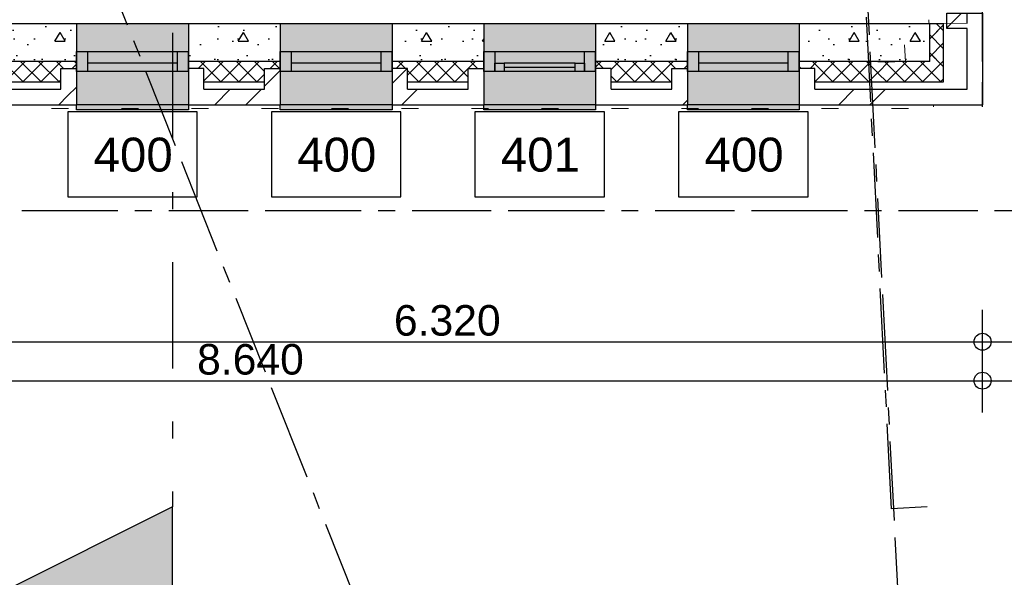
# Model space of a CAD drawing. Extents: x 1006 to 5197, y -24 to 263.
# Tile 93 of 124: x 1068.65 to 1074.45, y -1.91 to 1.37. Entities that reach past the tile are written whole.
import ezdxf

# ---------------------------------------------------------------- set-up
doc = ezdxf.new("R2010")
doc.units = 0
doc.header["$MEASUREMENT"] = 0
for name, pattern in [('B0302', [1.251, 0.626, -0.3125, 0, -0.3125]), ('B0304', [0.6, 0.5, -0.05, 0, -0.05]), ('B0602', [0.3125, 0, -0.3125]), ('B0701', [0.23412, 0.156, -0.07812]), ('B0805', [1.366667, 0.566667, -0.1, 0.033333, -0.1, 0.466667, -0.1]), ('Wipeout_Contour', [1000, 0, -1000])]:
    doc.linetypes.add(name, pattern=pattern)
for name, color, linetype in [('21 Buitenwanden', 7, 'Continuous'), ('23 Vloeren', 7, 'Continuous'), ('28 Draagconstructies', 7, 'Continuous'), ('A Lijn doorsnede', 7, 'Continuous'), ('A Stramien', 7, 'Continuous'), ('T Tekst_dim 1_ 100', 7, 'Continuous'), ('Window Markers', 7, 'Continuous')]:
    doc.layers.add(name, color=color, linetype=linetype)
doc.styles.add('GENERATED_STYLE_3', font='Arial')
doc.styles.get("Standard").update_dxf_attribs({"font": 'txt', "bigfont": 'BIGFONT.SHX'})
doc.dimstyles.new('GENERATED_STYLE__1', dxfattribs={"dimtxt": 0.25, "dimasz": 0.19, "dimexe": 0.18, "dimexo": 0, "dimgap": 0.09, "dimtad": 1, "dimdec": 0, "dimlfac": 1000, "dimzin": 0, "dimdsep": 46, "dimtxsty": 'Standard', "dimblk": 'ARROWHEAD_7', "dimblk1": 'ARROWHEAD_7', "dimblk2": 'ARROWHEAD_7', "dimcen": 0.09, "dimclrd": 7, "dimclre": 7, "dimclrt": 7, "dimadec": 1, "dimazin": 0, "dimtfac": 1, "dimtdec": 4, "dimtmove": 0, "dimatfit": 3, "dimfxl": 0, "dimtolj": 1, "dimtzin": 0, "dimarcsym": 0})
doc.dimstyles.new('GENERATED_STYLE__6', dxfattribs={"dimtxt": 0.18, "dimasz": 0.19, "dimexe": 0.18, "dimexo": 0, "dimgap": 0.09, "dimtad": 1, "dimtih": 1, "dimtoh": 1, "dimdec": 0, "dimlfac": 1000, "dimzin": 0, "dimdsep": 46, "dimtxsty": 'Standard', "dimblk": 'ARROWHEAD_7', "dimblk1": 'ARROWHEAD_7', "dimblk2": 'ARROWHEAD_7', "dimcen": 0.09, "dimclrd": 7, "dimclre": 7, "dimclrt": 7, "dimadec": 1, "dimazin": 0, "dimtfac": 1, "dimtdec": 4, "dimtmove": 0, "dimatfit": 3, "dimfxl": 0, "dimtolj": 1, "dimtzin": 0, "dimarcsym": 0})
pattern_1 = [(45, (988.21373, 0), (-0.4596194, 0.4596194), []), (45, (988.1218, 0.0919), (-0.4596194, 0.4596194), [])]
pattern_2 = [(0, (988.21373, 0), (0, 0.6235383), [0.06, -0.3]), (0, (988.39373, 0.3118), (0, 0.6235383), [0.06, -0.3]), (60, (988.21373, 0), (-0.54, 0.311769), [0.06, -0.3]), (60, (988.57373, 0), (-0.54, 0.311769), [0.06, -0.3]), (120, (988.27373, 0), (0.54, 0.311769), [0.06, -0.3]), (120, (988.63373, 0), (0.54, 0.311769), [0.06, -0.3]), (0, (988.21373, 0.06), (0, 0.12), [0, -0.12, 0, -0.18]), (45, (988.27373, 0.06), (-0.08485282, 0.08485282), [0, -0.09, 0, -0.15])]
pattern_3 = [(45, (988.21373, 0), (-0.05303301, 0.05303301), []), (135, (988.21373, 0), (0.05303301, 0.05303301), [])]

# ---------------------------------------------------------------- blocks, each defined once
blk = doc.blocks.new('R1c onder metaal 11', base_point=(988.2137, 0))
at = {"layer": '21 Buitenwanden', "linetype": 'Continuous'}
for p, q in [((987.8837, 0.195), (987.8837, 0.225)), ((987.8837, 0.225), (988.5437, 0.225)), ((987.8837, 0.195), (988.5437, 0.195)), ((988.5437, 0.225), (988.5437, 0.195)), ((987.8837, 0), (987.9487, 0)), ((987.8837, -0.118), (987.8837, 0)), ((987.8837, 0), (987.8837, -0.118)), ((987.9487, 0), (987.9487, -0.05)), ((987.9487, 0), (988.4787, 0)), ((988.4787, -0.05), (988.4787, 0)), ((988.4787, 0), (988.5437, 0)), ((988.5437, 0), (988.5437, -0.118)), ((988.5437, 0), (988.5437, -0.118)), ((987.9487, -0.05), (987.9487, -0.118)), ((987.9487, -0.05), (988.4787, -0.05)), ((987.9487, -0.05), (988.4787, -0.05)), ((988.4787, -0.118), (988.4787, -0.05)), ((987.9487, -0.118), (987.8837, -0.118)), ((988.4787, -0.118), (987.9487, -0.118)), ((988.5437, -0.118), (988.4787, -0.118)), ((987.8837, -0.2823), (988.5437, -0.2823))]:
    blk.add_line(p, q, dxfattribs=at)
blk = doc.blocks.new('D Marker 11_18', base_point=(988.2137, 0))
at = {"layer": 'Window Markers', "linetype": 'Continuous'}
for p, q in [((987.8325, -0.52), (987.8325, -1.02)), ((988.595, -0.52), (987.8325, -0.52)), ((988.595, -1.02), (988.595, -0.52)), ((987.8325, -1.02), (988.595, -1.02))]:
    blk.add_line(p, q, dxfattribs=at)
at = {"layer": 'Window Markers', "linetype": 'Continuous', "insert": (987.9849, -0.8741), "char_height": 0.2, "attachment_point": 7, "style": 'GENERATED_STYLE_3'}
blk.add_mtext('{400}', dxfattribs=at)
blk = doc.blocks.new('R1c onder metaal 11_2', base_point=(988.2137, 0))
at = {"layer": '21 Buitenwanden', "linetype": 'Continuous'}
for p, q in [((987.8837, 0.195), (987.8837, 0.225)), ((987.8837, 0.225), (988.5437, 0.225)), ((987.8837, 0.195), (988.5437, 0.195)), ((988.5437, 0.225), (988.5437, 0.195)), ((987.8837, 0), (987.9487, 0)), ((987.8837, -0.118), (987.8837, 0)), ((987.8837, 0), (987.8837, -0.118)), ((987.9487, 0), (987.9487, -0.05)), ((987.9487, 0), (988.0037, 0)), ((987.9487, -0.05), (987.9487, 0)), ((988.0037, 0), (988.4237, 0)), ((988.0037, 0), (988.4237, 0)), ((988.0037, 0), (988.0037, -0.05)), ((988.4237, -0.05), (988.4237, 0)), ((988.4237, 0), (988.4787, 0)), ((988.4787, -0.05), (988.4787, 0)), ((988.4787, 0), (988.5437, 0)), ((988.4787, 0), (988.4787, -0.05)), ((988.5437, 0), (988.5437, -0.118)), ((988.5437, 0), (988.5437, -0.118)), ((987.9487, -0.05), (987.9487, -0.118)), ((988.0037, -0.05), (987.9487, -0.05)), ((988.0037, -0.025), (988.4237, -0.025)), ((988.0037, -0.05), (988.4237, -0.05)), ((988.4787, -0.05), (988.4237, -0.05)), ((988.4787, -0.118), (988.4787, -0.05)), ((987.9487, -0.118), (987.8837, -0.118)), ((988.4787, -0.118), (987.9487, -0.118)), ((988.5437, -0.118), (988.4787, -0.118)), ((987.8837, -0.2823), (988.5437, -0.2823))]:
    blk.add_line(p, q, dxfattribs=at)
blk = doc.blocks.new('D Marker 11_19', base_point=(988.2137, 0))
at = {"layer": 'Window Markers', "linetype": 'Continuous'}
for p, q in [((987.8325, -0.52), (987.8325, -1.02)), ((988.595, -0.52), (987.8325, -0.52)), ((988.595, -1.02), (988.595, -0.52)), ((987.8325, -1.02), (988.595, -1.02))]:
    blk.add_line(p, q, dxfattribs=at)
at = {"layer": 'Window Markers', "linetype": 'Continuous', "insert": (987.9849, -0.8741), "char_height": 0.2, "attachment_point": 7, "style": 'GENERATED_STYLE_3'}
blk.add_mtext('{401}', dxfattribs=at)
blk = doc.blocks.new('WALL_471_2', base_point=(1065.6803, 0.6))
at = {"layer": '21 Buitenwanden', "linetype": 'Continuous'}
h = blk.add_hatch(dxfattribs=at)
h.set_pattern_fill('11_Constructie_beton_0002', color=256, style=0, pattern_type=2)
h.set_pattern_definition(pattern_2)
h.paths.add_polyline_path([(1068.9805, 1.3503), (1068.4405, 1.3503), (1068.4405, 1.1269), (1068.9805, 1.1269)], flags=0)
at = {"layer": '21 Buitenwanden', "linetype": 'Continuous', "lineweight": 0}
for points in [[(1068.9805, 1.068), (1069.6405, 1.068), (1069.6405, 1.3503), (1068.9805, 1.3503)], [(1070.1805, 1.068), (1070.8405, 1.068), (1070.8405, 1.3503), (1070.1805, 1.3503)], [(1071.3805, 1.068), (1072.0405, 1.068), (1072.0405, 1.3503), (1071.3805, 1.3503)], [(1072.5808, 1.068), (1073.2408, 1.068), (1073.2408, 1.3503), (1072.5808, 1.3503)], [(1068.9805, 0.843), (1069.6405, 0.843), (1069.6405, 0.873), (1069.6405, 1.068), (1068.9805, 1.068), (1068.9805, 0.873)], [(1070.1805, 0.843), (1070.8405, 0.843), (1070.8405, 0.873), (1070.8405, 1.068), (1070.1805, 1.068), (1070.1805, 0.873)], [(1071.3805, 0.843), (1072.0405, 0.843), (1072.0405, 0.873), (1072.0405, 1.068), (1071.3805, 1.068), (1071.3805, 0.873)], [(1072.5808, 0.843), (1073.2408, 0.843), (1073.2408, 0.873), (1073.2408, 1.068), (1072.5808, 1.068), (1072.5808, 0.873)]]:
    blk.add_hatch(color=255, dxfattribs=at).paths.add_polyline_path(points, flags=0)
at = {"layer": '21 Buitenwanden', "linetype": 'Continuous'}
h = blk.add_hatch(dxfattribs=at)
h.set_pattern_fill('11_Constructie_beton_0002', color=256, style=0, pattern_type=2)
h.set_pattern_definition(pattern_2)
h.paths.add_polyline_path([(1069.6405, 1.1269), (1070.1805, 1.1269), (1070.1805, 1.3503), (1069.6405, 1.3503)], flags=0)
h = blk.add_hatch(dxfattribs=at)
h.set_pattern_fill('11_Constructie_beton_0002', color=256, style=0, pattern_type=2)
h.set_pattern_definition(pattern_2)
h.paths.add_polyline_path([(1070.8405, 1.1269), (1071.3805, 1.1269), (1071.3805, 1.3503), (1070.8405, 1.3503)], flags=0)
h = blk.add_hatch(dxfattribs=at)
h.set_pattern_fill('11_Constructie_beton_0002', color=256, style=0, pattern_type=2)
h.set_pattern_definition(pattern_2)
h.paths.add_polyline_path([(1072.0405, 1.1269), (1072.5808, 1.1269), (1072.5808, 1.3503), (1072.0405, 1.3503)], flags=0)
h = blk.add_hatch(dxfattribs=at)
h.set_pattern_fill('11_Constructie_beton_0002', color=256, style=0, pattern_type=2)
h.set_pattern_definition(pattern_2)
h.paths.add_polyline_path([(1074.3205, 1.3503), (1073.2408, 1.3503), (1073.2408, 1.1269), (1074.3205, 1.1269)], flags=0)
h = blk.add_hatch(dxfattribs=at)
h.set_pattern_fill('13_45gr_isolatie_0002', color=256, style=0, pattern_type=2)
h.set_pattern_definition(pattern_3)
h.paths.add_polyline_path([(1068.4405, 1.1269), (1068.4405, 1.0869), (1068.5319, 1.0869), (1068.5319, 1.005), (1068.8891, 1.005), (1068.8891, 1.0869), (1068.9805, 1.0869), (1068.9805, 1.1269)], flags=0)
h = blk.add_hatch(dxfattribs=at)
h.set_pattern_fill('13_45gr_isolatie_0002', color=256, style=0, pattern_type=2)
h.set_pattern_definition(pattern_3)
h.paths.add_polyline_path([(1069.6405, 1.1269), (1069.6405, 1.0869), (1069.7319, 1.0869), (1069.7319, 1.005), (1070.0891, 1.005), (1070.0891, 1.0869), (1070.1805, 1.0869), (1070.1805, 1.1269)], flags=0)
h = blk.add_hatch(dxfattribs=at)
h.set_pattern_fill('13_45gr_isolatie_0002', color=256, style=0, pattern_type=2)
h.set_pattern_definition(pattern_3)
h.paths.add_polyline_path([(1070.8405, 1.1269), (1070.8405, 1.0869), (1070.9319, 1.0869), (1070.9319, 1.005), (1071.2891, 1.005), (1071.2891, 1.0869), (1071.3805, 1.0869), (1071.3805, 1.1269)], flags=0)
h = blk.add_hatch(dxfattribs=at)
h.set_pattern_fill('13_45gr_isolatie_0002', color=256, style=0, pattern_type=2)
h.set_pattern_definition(pattern_3)
h.paths.add_polyline_path([(1072.0405, 1.1269), (1072.0405, 1.0869), (1072.1319, 1.0869), (1072.1319, 1.005), (1072.4894, 1.005), (1072.4894, 1.0869), (1072.5808, 1.0869), (1072.5808, 1.1269)], flags=0)
h = blk.add_hatch(dxfattribs=at)
h.set_pattern_fill('13_45gr_isolatie_0002', color=256, style=0, pattern_type=2)
h.set_pattern_definition(pattern_3)
h.paths.add_polyline_path([(1074.3205, 1.1269), (1073.2408, 1.1269), (1073.2408, 1.0869), (1073.3321, 1.0869), (1073.3321, 1.005), (1074.3205, 1.005)], flags=0)
h = blk.add_hatch(dxfattribs=at)
h.set_pattern_fill('10_Baksteen_0002', color=256, style=0, pattern_type=2)
h.set_pattern_definition(pattern_1)
h.paths.add_polyline_path([(1068.8891, 0.9644), (1068.9805, 0.873), (1068.9805, 1.0869), (1068.8891, 1.0869)], flags=0)
h = blk.add_hatch(dxfattribs=at)
h.set_pattern_fill('10_Baksteen_0002', color=256, style=0, pattern_type=2)
h.set_pattern_definition(pattern_1)
h.paths.add_polyline_path([(1069.7319, 0.9644), (1069.7319, 1.0869), (1069.6405, 1.0869), (1069.6405, 0.873)], flags=0)
h = blk.add_hatch(dxfattribs=at)
h.set_pattern_fill('10_Baksteen_0002', color=256, style=0, pattern_type=2)
h.set_pattern_definition(pattern_1)
h.paths.add_polyline_path([(1070.0891, 0.9644), (1070.1805, 0.873), (1070.1805, 1.0869), (1070.0891, 1.0869)], flags=0)
h = blk.add_hatch(dxfattribs=at)
h.set_pattern_fill('10_Baksteen_0002', color=256, style=0, pattern_type=2)
h.set_pattern_definition(pattern_1)
h.paths.add_polyline_path([(1070.9319, 0.9644), (1070.9319, 1.0869), (1070.8405, 1.0869), (1070.8405, 0.873)], flags=0)
h = blk.add_hatch(dxfattribs=at)
h.set_pattern_fill('10_Baksteen_0002', color=256, style=0, pattern_type=2)
h.set_pattern_definition(pattern_1)
h.paths.add_polyline_path([(1071.2891, 0.9644), (1071.3805, 0.873), (1071.3805, 1.0869), (1071.2891, 1.0869)], flags=0)
h = blk.add_hatch(dxfattribs=at)
h.set_pattern_fill('10_Baksteen_0002', color=256, style=0, pattern_type=2)
h.set_pattern_definition(pattern_1)
h.paths.add_polyline_path([(1072.1319, 0.9644), (1072.1319, 1.0869), (1072.0405, 1.0869), (1072.0405, 0.873)], flags=0)
h = blk.add_hatch(dxfattribs=at)
h.set_pattern_fill('10_Baksteen_0002', color=256, style=0, pattern_type=2)
h.set_pattern_definition(pattern_1)
h.paths.add_polyline_path([(1072.4894, 0.9644), (1072.5808, 0.873), (1072.5808, 1.0869), (1072.4894, 1.0869)], flags=0)
h = blk.add_hatch(dxfattribs=at)
h.set_pattern_fill('10_Baksteen_0002', color=256, style=0, pattern_type=2)
h.set_pattern_definition(pattern_1)
h.paths.add_polyline_path([(1073.3321, 0.9644), (1073.3321, 1.0869), (1073.2408, 1.0869), (1073.2408, 0.873)], flags=0)
h = blk.add_hatch(dxfattribs=at)
h.set_pattern_fill('10_Baksteen_0002', color=256, style=0, pattern_type=2)
h.set_pattern_definition(pattern_1)
h.paths.add_polyline_path([(1068.4405, 0.873), (1068.9805, 0.873), (1068.8891, 0.9644), (1068.5319, 0.9644)], flags=0)
h = blk.add_hatch(dxfattribs=at)
h.set_pattern_fill('10_Baksteen_0002', color=256, style=0, pattern_type=2)
h.set_pattern_definition(pattern_1)
h.paths.add_polyline_path([(1069.7319, 0.9644), (1069.6405, 0.873), (1070.1805, 0.873), (1070.0891, 0.9644)], flags=0)
h = blk.add_hatch(dxfattribs=at)
h.set_pattern_fill('10_Baksteen_0002', color=256, style=0, pattern_type=2)
h.set_pattern_definition(pattern_1)
h.paths.add_polyline_path([(1070.9319, 0.9644), (1070.8405, 0.873), (1071.3805, 0.873), (1071.2891, 0.9644)], flags=0)
h = blk.add_hatch(dxfattribs=at)
h.set_pattern_fill('10_Baksteen_0002', color=256, style=0, pattern_type=2)
h.set_pattern_definition(pattern_1)
h.paths.add_polyline_path([(1072.1319, 0.9644), (1072.0405, 0.873), (1072.5808, 0.873), (1072.4894, 0.9644)], flags=0)
h = blk.add_hatch(dxfattribs=at)
h.set_pattern_fill('10_Baksteen_0002', color=256, style=0, pattern_type=2)
h.set_pattern_definition(pattern_1)
h.paths.add_polyline_path([(1073.2408, 0.873), (1074.3205, 0.873), (1074.3205, 0.9644), (1073.3321, 0.9644)], flags=0)
for p, q in [((1068.9805, 1.3503), (1068.4405, 1.3503)), ((1068.9805, 1.3503), (1068.9805, 1.068)), ((1069.6405, 1.3503), (1069.6405, 1.068)), ((1070.1805, 1.3503), (1069.6405, 1.3503)), ((1070.1805, 1.3503), (1070.1805, 1.068)), ((1070.8405, 1.3503), (1070.8405, 1.068)), ((1071.3805, 1.3503), (1070.8405, 1.3503)), ((1071.3805, 1.3503), (1071.3805, 1.068)), ((1072.0405, 1.3503), (1072.0405, 1.068)), ((1072.5808, 1.3503), (1072.0405, 1.3503)), ((1072.5808, 1.3503), (1072.5808, 1.068)), ((1073.2408, 1.3503), (1073.2408, 1.068)), ((1074.3205, 1.3503), (1073.2408, 1.3503)), ((1074.3205, 1.1269), (1074.3205, 1.3503)), ((1068.9805, 1.1269), (1068.4405, 1.1269)), ((1070.1805, 1.1269), (1069.6405, 1.1269)), ((1071.3805, 1.1269), (1070.8405, 1.1269)), ((1072.5808, 1.1269), (1072.0405, 1.1269)), ((1074.3205, 1.1269), (1073.2408, 1.1269)), ((1074.3205, 1.005), (1074.3205, 1.1269)), ((1068.8891, 1.0869), (1068.9805, 1.0869)), ((1068.8891, 0.9644), (1068.8891, 1.0869)), ((1068.9805, 1.0869), (1068.9805, 0.873)), ((1068.9805, 1.068), (1068.9805, 0.873)), ((1069.6405, 1.0869), (1069.6405, 0.873)), ((1069.7319, 1.0869), (1069.6405, 1.0869)), ((1069.6405, 1.068), (1069.6405, 0.873)), ((1069.7319, 0.9644), (1069.7319, 1.0869)), ((1070.0891, 1.0869), (1070.1805, 1.0869)), ((1070.0891, 0.9644), (1070.0891, 1.0869)), ((1070.1805, 1.0869), (1070.1805, 0.873)), ((1070.1805, 1.068), (1070.1805, 0.873)), ((1070.8405, 1.0869), (1070.8405, 0.873)), ((1070.9319, 1.0869), (1070.8405, 1.0869)), ((1070.8405, 1.068), (1070.8405, 0.873)), ((1070.9319, 0.9644), (1070.9319, 1.0869)), ((1071.2891, 1.0869), (1071.3805, 1.0869)), ((1071.2891, 0.9644), (1071.2891, 1.0869)), ((1071.3805, 1.0869), (1071.3805, 0.873)), ((1071.3805, 1.068), (1071.3805, 0.873)), ((1072.0405, 1.0869), (1072.0405, 0.873)), ((1072.1319, 1.0869), (1072.0405, 1.0869)), ((1072.0405, 1.068), (1072.0405, 0.873)), ((1072.1319, 0.9644), (1072.1319, 1.0869)), ((1072.4894, 1.0869), (1072.5808, 1.0869)), ((1072.4894, 0.9644), (1072.4894, 1.0869)), ((1072.5808, 1.0869), (1072.5808, 0.873)), ((1072.5808, 1.068), (1072.5808, 0.873)), ((1073.2408, 1.0869), (1073.2408, 0.873)), ((1073.3321, 1.0869), (1073.2408, 1.0869)), ((1073.2408, 1.068), (1073.2408, 0.873)), ((1073.3321, 0.9644), (1073.3321, 1.0869)), ((1068.8891, 1.005), (1068.5319, 1.005)), ((1070.0891, 1.005), (1069.7319, 1.005)), ((1071.2891, 1.005), (1070.9319, 1.005)), ((1072.4894, 1.005), (1072.1319, 1.005)), ((1074.3205, 1.005), (1073.3321, 1.005)), ((1074.3205, 0.9644), (1074.3205, 1.005)), ((1068.5319, 0.9644), (1068.8891, 0.9644)), ((1069.7319, 0.9644), (1070.0891, 0.9644)), ((1070.9319, 0.9644), (1071.2891, 0.9644)), ((1072.1319, 0.9644), (1072.4894, 0.9644)), ((1073.3321, 0.9644), (1074.3205, 0.9644)), ((1074.3205, 0.873), (1074.3205, 0.9644)), ((1068.4405, 0.873), (1068.9805, 0.873)), ((1069.6405, 0.873), (1070.1805, 0.873)), ((1070.8405, 0.873), (1071.3805, 0.873)), ((1072.0405, 0.873), (1072.5808, 0.873)), ((1073.2408, 0.873), (1074.3205, 0.873))]:
    blk.add_line(p, q, dxfattribs=at)
at = {"layer": '21 Buitenwanden', "linetype": 'Continuous', "rotation": 180.0000000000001}
for name, p in [('R1c onder metaal 11', (1069.3105, 1.068)), ('R1c onder metaal 11', (1070.5105, 1.068)), ('R1c onder metaal 11_2', (1071.7105, 1.068)), ('R1c onder metaal 11', (1072.9108, 1.068))]:
    blk.add_blockref(name, p, dxfattribs=at)
at = {"layer": 'Window Markers'}
for name, p in [('D Marker 11_18', (1069.3105, 1.3503)), ('D Marker 11_18', (1070.5105, 1.3503)), ('D Marker 11_19', (1071.7105, 1.3503)), ('D Marker 11_18', (1072.9108, 1.3503))]:
    blk.add_blockref(name, p, dxfattribs=at)
blk = doc.blocks.new('214 bankhoek 3 - 2de verdieping_2229_2', base_point=(1073.9051, 0.8606))
at = {"color": 254, "linetype": 'Wipeout_Contour', "lineweight": 0, "ltscale": 6444.459225}
blk.add_wipeout([(1073.9051, 0.8606), (1074.3393, 0.8606), (1074.3393, 1.4233), (1074.2296, 1.4233), (1074.2296, 1.3503), (1073.9051, 1.3503)], dxfattribs=at).dxf.layer = '28 Draagconstructies'
at = {"layer": '28 Draagconstructies', "linetype": 'Continuous'}
blk.add_line((1074.2296, 1.413), (1074.3205, 1.413), dxfattribs=at)
at = {"color": 254, "linetype": 'Wipeout_Contour', "lineweight": 0, "ltscale": 4296.051644}
blk.add_wipeout([(1074.3205, 1.3503), (1073.7038, 1.3503), (1073.7038, 0.873), (1074.3205, 0.873)], dxfattribs=at).dxf.layer = '28 Draagconstructies'
at = {"layer": '28 Draagconstructies', "linetype": 'Continuous'}
h = blk.add_hatch(dxfattribs=at)
h.set_pattern_fill('11_Constructie_beton_0002', color=256, style=0, pattern_type=2)
h.set_pattern_definition(pattern_2)
h.paths.add_polyline_path([(1073.7038, 1.1269), (1074.0705, 1.1269), (1074.0705, 1.3503), (1073.7038, 1.3503)], flags=0)
h = blk.add_hatch(dxfattribs=at)
h.set_pattern_fill('13_45gr_isolatie_0002', color=256, style=0, pattern_type=2)
h.set_pattern_definition(pattern_3)
h.paths.add_polyline_path([(1073.7038, 1.005), (1074.1505, 1.005), (1074.1505, 1.3503), (1074.0705, 1.3503), (1074.0705, 1.1269), (1073.7038, 1.1269)], flags=0)
h = blk.add_hatch(dxfattribs=at)
h.set_pattern_fill('13_45gr_isolatie_0002', color=256, style=0, pattern_type=2)
h.set_pattern_definition(pattern_3)
h.paths.add_polyline_path([(1074.0705, 1.1437), (1074.1505, 1.1437), (1074.1505, 1.3081), (1074.0705, 1.3081)], flags=0)
for p, q in [((1074.2296, 1.3217), (1074.2296, 1.413)), ((1073.9199, 1.3503), (1073.7038, 1.3503)), ((1074.1505, 1.3503), (1073.7038, 1.3503)), ((1074.0705, 1.1269), (1074.0705, 1.3503)), ((1074.1505, 1.3503), (1074.1505, 1.005)), ((1074.3205, 1.1269), (1074.3205, 1.3503)), ((1074.2296, 0.9644), (1074.2296, 1.3217)), ((1074.0705, 1.1269), (1073.7038, 1.1269)), ((1073.9378, 1.005), (1073.7038, 1.005)), ((1074.1505, 1.005), (1073.7038, 1.005)), ((1074.3205, 0.9644), (1074.3205, 1.005)), ((1073.7038, 0.9644), (1073.9398, 0.9644)), ((1073.7038, 0.9644), (1074.2296, 0.9644))]:
    blk.add_line(p, q, dxfattribs=at)
at = {"layer": '28 Draagconstructies', "linetype": 'B0701'}
for p, q in [((1074.3205, 1.3753), (1074.3205, 1.4233)), ((1074.3205, 1.3503), (1074.3205, 1.3753))]:
    blk.add_line(p, q, dxfattribs=at)
at = {"layer": '28 Draagconstructies', "color": 255, "linetype": 'B0602', "lineweight": 0}
for p, q in [((1073.866, 1.1264), (1073.8528, 1.3824)), ((1073.7038, 1.1267), (1073.866, 1.1264))]:
    blk.add_line(p, q, dxfattribs=at)
at = {"color": 254, "linetype": 'Wipeout_Contour', "lineweight": 0, "ltscale": 4296.453119}
blk.add_wipeout([(1074.3205, 0.873), (1073.9051, 0.873), (1073.9051, 0.8606), (1074.3205, 0.8606)], dxfattribs=at).dxf.layer = '28 Draagconstructies'
at = {"layer": '28 Draagconstructies', "linetype": 'Continuous'}
h = blk.add_hatch(dxfattribs=at)
h.set_pattern_fill('10_Baksteen_0002', color=256, style=0, pattern_type=2)
h.set_pattern_definition(pattern_1)
h.paths.add_polyline_path([(1073.7038, 0.873), (1074.3205, 0.873), (1074.3205, 1.413), (1074.2296, 1.413), (1074.2296, 1.3217), (1074.2296, 0.9644), (1073.7038, 0.9644)], flags=0)
h = blk.add_hatch(dxfattribs=at)
h.set_pattern_fill('10_Baksteen_0002', color=256, style=0, pattern_type=2)
h.set_pattern_definition(pattern_1)
h.paths.add_polyline_path([(1073.7038, 0.873), (1073.9446, 0.873), (1073.9398, 0.9644), (1073.7038, 0.9644)], flags=0)
at = {"layer": '28 Draagconstructies', "color": 255, "linetype": 'B0602', "lineweight": 0}
blk.add_line((1074.0308, 0.8606), (1074.0018, 1.4233), dxfattribs=at)
at = {"layer": '28 Draagconstructies', "linetype": 'Continuous'}
for p, q in [((1074.3205, 1.413), (1074.3205, 0.873)), ((1074.3205, 0.873), (1074.3205, 0.9644)), ((1073.7038, 0.873), (1073.9446, 0.873)), ((1073.9446, 0.873), (1074.0948, 0.873)), ((1074.0948, 0.873), (1074.3205, 0.873)), ((1074.3205, 0.8606), (1074.3205, 0.873))]:
    blk.add_line(p, q, dxfattribs=at)
blk = doc.blocks.new('*D350', base_point=(988.2137, 0))
at = {"layer": 'A Stramien', "linetype": 'Continuous'}
for p, q in [((1053.8312, 30.618), (1057.1769, 31.9471)), ((1047.1398, 27.9599), (1053.8312, 30.618))]:
    blk.add_line(p, q, dxfattribs=at)
blk.add_circle((1053.7847, 30.5996), 0.05, dxfattribs=at)
at = {"layer": 'A Stramien', "insert": (1054.9631, 31.3904), "char_height": 0.25, "attachment_point": 1, "rotation": 21.66501}
blk.add_mtext('{3.600}', dxfattribs=at)
blk = doc.blocks.new('ARROWHEAD_7')
at = {"color": 0, "linetype": 'Continuous', "lineweight": 0}
for p, q in [((0, 0), (-1, 0)), ((-0.25, 0), (0.25, 0)), ((0, -0.25), (0, 0.25))]:
    blk.add_line(p, q, dxfattribs=at)
blk.add_circle((0, 0), 0.25, dxfattribs=at)
blk = doc.blocks.new('*D351', base_point=(988.2137, 0))
at = {"layer": 'A Stramien', "linetype": 'Continuous'}
for p, q in [((1063.891, 34.4124), (1063.7526, 34.7609)), ((1063.7753, 34.5682), (1063.9147, 34.6236)), ((1057.1769, 31.9471), (1063.7753, 34.5682)), ((1057.1996, 31.7543), (1057.0612, 32.1029)), ((1053.8312, 30.618), (1057.1769, 31.9471))]:
    blk.add_line(p, q, dxfattribs=at)
for centre in [(1063.8218, 34.5867), (1057.1304, 31.9286)]:
    blk.add_circle(centre, 0.05, dxfattribs=at)
at = {"layer": 'A Stramien', "insert": (1059.9816, 33.384), "char_height": 0.25, "attachment_point": 1, "rotation": 21.66501}
blk.add_mtext('{7.200}', dxfattribs=at)
blk = doc.blocks.new('CUTPLANE_4_2', base_point=(1071.2734, -8.512))
at = {"layer": 'A Lijn doorsnede', "linetype": 'B0302'}
blk.add_line((1071.0888, -8.0474), (1055.9623, 30.0318), dxfattribs=at)
blk = doc.blocks.new('CUTPLANE_7_2', base_point=(1075.9916, -1.3943))
at = {"layer": 'A Lijn doorsnede', "linetype": 'B0304'}
for p, q in [((1073.7846, -1.5073), (1072.2945, 27.5812)), ((1073.9943, -1.4966), (1073.7846, -1.5073))]:
    blk.add_line(p, q, dxfattribs=at)
blk = doc.blocks.new('SLAB_488_2', base_point=(1057.11, 23.5017))
at = {"layer": '23 Vloeren', "color": 255, "linetype": 'B0602', "lineweight": 0, "flags": 128}
blk.add_lwpolyline([(1057.11, 23.5017), (1030.6543, 12.7249), (1030.6543, 0.25), (1042.7262, 0.25), (1042.7264, 1.65), (1043.6201, 1.6499), (1043.6201, 5.2832), (1046.1801, 5.2832), (1046.1801, 1.6499), (1065.9921, 1.65), (1065.9921, 0.85), (1073.9709, 0.85), (1072.3048, 33.1354), (1055.8756, 26.6091)], close=True, dxfattribs=at)
blk = doc.blocks.new('Gevelhoek-vliesgevel as 11-W 2de verd_2231_2', base_point=(1074.3411, 1.3824))
at = {"layer": '21 Buitenwanden', "linetype": 'Continuous'}
blk.add_line((1074.1106, 1.413), (1074.3205, 1.413), dxfattribs=at)
at = {"color": 254, "linetype": 'Wipeout_Contour', "lineweight": 0, "ltscale": 4296.051643}
blk.add_wipeout([(1074.3205, 1.3503), (1073.7038, 1.3503), (1073.7038, 0.873), (1074.3205, 0.873)], dxfattribs=at).dxf.layer = '21 Buitenwanden'
at = {"layer": '21 Buitenwanden', "linetype": 'Continuous'}
h = blk.add_hatch(dxfattribs=at)
h.set_pattern_fill('10_Baksteen_0002', color=256, style=0, pattern_type=2)
h.set_pattern_definition(pattern_1)
h.paths.add_polyline_path([(1073.7038, 0.873), (1074.3205, 0.873), (1074.3205, 1.413), (1074.1106, 1.413), (1074.1106, 1.3217), (1074.2296, 1.3217), (1074.2296, 0.9644), (1073.7038, 0.9644)], flags=0)
h = blk.add_hatch(dxfattribs=at)
h.set_pattern_fill('11_Constructie_beton_0002', color=256, style=0, pattern_type=2)
h.set_pattern_definition(pattern_2)
h.paths.add_polyline_path([(1073.7038, 1.1269), (1074.0093, 1.1269), (1074.0093, 1.3503), (1073.7038, 1.3503)], flags=0)
h = blk.add_hatch(dxfattribs=at)
h.set_pattern_fill('13_45gr_isolatie_0002', color=256, style=0, pattern_type=2)
h.set_pattern_definition(pattern_3)
h.paths.add_polyline_path([(1073.7038, 1.005), (1074.0893, 1.005), (1074.0893, 1.3503), (1074.0093, 1.3503), (1074.0093, 1.1269), (1073.7038, 1.1269)], flags=0)
h = blk.add_hatch(dxfattribs=at)
h.set_pattern_fill('13_45gr_isolatie_0002', color=256, style=0, pattern_type=2)
h.set_pattern_definition(pattern_3)
h.paths.add_polyline_path([(1074.0093, 1.1437), (1074.0893, 1.1437), (1074.0893, 1.3081), (1074.0093, 1.3081)], flags=0)
h = blk.add_hatch(dxfattribs=at)
h.set_pattern_fill('10_Baksteen_0002', color=256, style=0, pattern_type=2)
h.set_pattern_definition(pattern_1)
h.paths.add_polyline_path([(1073.7038, 0.873), (1073.9446, 0.873), (1073.9398, 0.9644), (1073.7038, 0.9644)], flags=0)
for p, q in [((1074.1106, 1.3217), (1074.1106, 1.413)), ((1074.3205, 1.413), (1074.3205, 0.873)), ((1073.9199, 1.3503), (1073.7038, 1.3503)), ((1074.0893, 1.3503), (1073.7038, 1.3503)), ((1074.0093, 1.1269), (1074.0093, 1.3503)), ((1074.0893, 1.3503), (1074.0893, 1.005)), ((1074.3205, 1.1269), (1074.3205, 1.3503)), ((1074.2296, 1.3217), (1074.1106, 1.3217)), ((1074.2296, 0.9644), (1074.2296, 1.3217)), ((1074.0093, 1.1269), (1073.7038, 1.1269)), ((1073.9378, 1.005), (1073.7038, 1.005)), ((1074.0893, 1.005), (1073.7038, 1.005)), ((1074.3205, 0.9644), (1074.3205, 1.005)), ((1073.7038, 0.9644), (1073.9398, 0.9644)), ((1073.7038, 0.9644), (1074.2296, 0.9644)), ((1074.3205, 0.873), (1074.3205, 0.9644)), ((1073.7038, 0.873), (1073.9446, 0.873)), ((1073.9446, 0.873), (1074.0948, 0.873)), ((1074.0948, 0.873), (1074.3205, 0.873))]:
    blk.add_line(p, q, dxfattribs=at)
at = {"layer": '21 Buitenwanden', "color": 255, "linetype": 'B0602', "lineweight": 0}
for p, q in [((1073.866, 1.1264), (1073.8528, 1.3824)), ((1073.7038, 1.1267), (1073.866, 1.1264))]:
    blk.add_line(p, q, dxfattribs=at)
at = {"layer": '21 Buitenwanden', "linetype": 'B0701'}
blk.add_line((1074.3205, 1.3503), (1074.3205, 1.3753), dxfattribs=at)
blk = doc.blocks.new('*D601', base_point=(988.2137, 0))
at = {"layer": 'T Tekst_dim 1_ 100', "linetype": 'Continuous'}
for p, q in [((1065.6803, -0.9405), (1065.6803, -0.5655)), ((1074.3205, -0.9405), (1074.3205, -0.5655)), ((1065.5803, -0.753), (1065.7303, -0.753)), ((1065.7303, -0.753), (1074.3705, -0.753))]:
    blk.add_line(p, q, dxfattribs=at)
for centre in [(1065.6803, -0.753), (1074.3205, -0.753)]:
    blk.add_circle(centre, 0.05, dxfattribs=at)
at = {"layer": 'T Tekst_dim 1_ 100', "insert": (1069.6915, -0.537), "char_height": 0.18, "attachment_point": 1, "style": 'GENERATED_STYLE_3'}
blk.add_mtext('{8.640}', dxfattribs=at)
blk = doc.blocks.new('*D602', base_point=(988.2137, 0))
at = {"layer": 'T Tekst_dim 1_ 100', "linetype": 'Continuous'}
for p, q in [((1074.3205, -0.9405), (1074.3205, -0.5655)), ((1080.1149, -0.9405), (1080.1149, -0.5655)), ((1065.7303, -0.753), (1074.3705, -0.753)), ((1074.3705, -0.753), (1080.1649, -0.753))]:
    blk.add_line(p, q, dxfattribs=at)
for centre in [(1074.3205, -0.753), (1080.1149, -0.753)]:
    blk.add_circle(centre, 0.05, dxfattribs=at)
at = {"layer": 'T Tekst_dim 1_ 100', "insert": (1076.9089, -0.537), "char_height": 0.18, "attachment_point": 1, "style": 'GENERATED_STYLE_3'}
blk.add_mtext('{5.794}', dxfattribs=at)
blk = doc.blocks.new('*D603', base_point=(988.2137, 0))
at = {"layer": 'T Tekst_dim 1_ 100', "linetype": 'Continuous'}
for p, q in [((1080.1149, -0.9405), (1080.1149, -0.5655)), ((1090.3743, -0.9405), (1090.3743, -0.5655)), ((1074.3705, -0.753), (1080.1649, -0.753)), ((1080.1649, -0.753), (1090.4243, -0.753))]:
    blk.add_line(p, q, dxfattribs=at)
for centre in [(1080.1149, -0.753), (1090.3743, -0.753)]:
    blk.add_circle(centre, 0.05, dxfattribs=at)
at = {"layer": 'T Tekst_dim 1_ 100', "insert": (1084.8671, -0.537), "char_height": 0.18, "attachment_point": 1, "style": 'GENERATED_STYLE_3'}
blk.add_mtext('{10.259}', dxfattribs=at)
blk = doc.blocks.new('*D604', base_point=(988.2137, 0))
at = {"layer": 'T Tekst_dim 1_ 100', "linetype": 'Continuous'}
for p, q in [((1090.3743, -0.9405), (1090.3743, -0.5655)), ((1095.0875, -0.9405), (1095.0875, -0.5655)), ((1080.1649, -0.753), (1090.4243, -0.753)), ((1090.4243, -0.753), (1095.0375, -0.753)), ((1095.0375, -0.753), (1095.1875, -0.753))]:
    blk.add_line(p, q, dxfattribs=at)
for centre in [(1090.3743, -0.753), (1095.0875, -0.753)]:
    blk.add_circle(centre, 0.05, dxfattribs=at)
at = {"layer": 'T Tekst_dim 1_ 100', "insert": (1092.422, -0.537), "char_height": 0.18, "attachment_point": 1, "style": 'GENERATED_STYLE_3'}
blk.add_mtext('{4.713}', dxfattribs=at)
blk = doc.blocks.new('*D637', base_point=(988.2137, 0))
at = {"layer": 'T Tekst_dim 1_ 100', "linetype": 'Continuous'}
for p, q in [((1068.0001, -0.711), (1068.0001, -0.336)), ((1074.3205, -0.711), (1074.3205, -0.336)), ((1065.7303, -0.5235), (1068.0501, -0.5235)), ((1068.0501, -0.5235), (1074.3705, -0.5235))]:
    blk.add_line(p, q, dxfattribs=at)
for centre in [(1068.0001, -0.5235), (1074.3205, -0.5235)]:
    blk.add_circle(centre, 0.05, dxfattribs=at)
at = {"layer": 'T Tekst_dim 1_ 100', "insert": (1070.8514, -0.3075), "char_height": 0.18, "attachment_point": 1, "style": 'GENERATED_STYLE_3'}
blk.add_mtext('{6.320}', dxfattribs=at)
blk = doc.blocks.new('*D638', base_point=(988.2137, 0))
at = {"layer": 'T Tekst_dim 1_ 100', "linetype": 'Continuous'}
for p, q in [((1074.3205, -0.711), (1074.3205, -0.336)), ((1080.1149, -0.711), (1080.1149, -0.336)), ((1068.0501, -0.5235), (1074.3705, -0.5235)), ((1074.3705, -0.5235), (1080.1649, -0.5235))]:
    blk.add_line(p, q, dxfattribs=at)
for centre in [(1074.3205, -0.5235), (1080.1149, -0.5235)]:
    blk.add_circle(centre, 0.05, dxfattribs=at)
at = {"layer": 'T Tekst_dim 1_ 100', "insert": (1076.9089, -0.3075), "char_height": 0.18, "attachment_point": 1, "style": 'GENERATED_STYLE_3'}
blk.add_mtext('{5.794}', dxfattribs=at)
blk = doc.blocks.new('*D639', base_point=(988.2137, 0))
at = {"layer": 'T Tekst_dim 1_ 100', "linetype": 'Continuous'}
for p, q in [((1080.1149, -0.711), (1080.1149, -0.336)), ((1090.3743, -0.711), (1090.3743, -0.336)), ((1074.3705, -0.5235), (1080.1649, -0.5235)), ((1080.1649, -0.5235), (1090.4243, -0.5235))]:
    blk.add_line(p, q, dxfattribs=at)
for centre in [(1080.1149, -0.5235), (1090.3743, -0.5235)]:
    blk.add_circle(centre, 0.05, dxfattribs=at)
at = {"layer": 'T Tekst_dim 1_ 100', "insert": (1084.8671, -0.3075), "char_height": 0.18, "attachment_point": 1, "style": 'GENERATED_STYLE_3'}
blk.add_mtext('{10.259}', dxfattribs=at)
blk = doc.blocks.new('*D640', base_point=(988.2137, 0))
at = {"layer": 'T Tekst_dim 1_ 100', "linetype": 'Continuous'}
for p, q in [((1090.3743, -0.711), (1090.3743, -0.336)), ((1095.0875, -0.711), (1095.0875, -0.336)), ((1080.1649, -0.5235), (1090.4243, -0.5235)), ((1090.4243, -0.5235), (1095.0375, -0.5235)), ((1095.0375, -0.5235), (1095.1875, -0.5235))]:
    blk.add_line(p, q, dxfattribs=at)
for centre in [(1090.3743, -0.5235), (1095.0875, -0.5235)]:
    blk.add_circle(centre, 0.05, dxfattribs=at)
at = {"layer": 'T Tekst_dim 1_ 100', "insert": (1092.422, -0.3075), "char_height": 0.18, "attachment_point": 1, "style": 'GENERATED_STYLE_3'}
blk.add_mtext('{4.713}', dxfattribs=at)
blk = doc.blocks.new('CUTPLANE_5_2', base_point=(1069.546, 39.6245))
at = {"layer": 'A Lijn doorsnede', "linetype": 'Continuous'}
blk.add_hatch(color=256, dxfattribs=at).paths.add_polyline_path([(1069.546, -2.4973), (1069.546, -1.4973), (1068.546, -1.9973)], flags=0)
at = {"layer": 'A Lijn doorsnede', "linetype": 'B0302'}
blk.add_line((1069.546, 39.1245), (1069.546, -1.4973), dxfattribs=at)
at = {"layer": 'A Lijn doorsnede', "linetype": 'Continuous'}
for p, q in [((1069.546, -1.4973), (1068.546, -1.9973)), ((1069.546, -2.4973), (1069.546, -1.4973))]:
    blk.add_line(p, q, dxfattribs=at)

msp = doc.modelspace()

# ---------------------------------------------------------------- linework, layer by layer
at = {"layer": 'A Stramien', "linetype": 'B0805', "flags": 128}
for points in [[(1056.8998, 32.5092), (1070.9109, -2.762)], [(1007.0252, 0.25), (1098.4604, 0.25)]]:
    msp.add_lwpolyline(points, dxfattribs=at)

# ---------------------------------------------------------------- block references
at = {"layer": '21 Buitenwanden'}
msp.add_blockref('WALL_471_2', (1065.6803, 0.6), dxfattribs=at)
at = {"layer": 'A Lijn doorsnede'}
msp.add_blockref('CUTPLANE_5_2', (1069.546, 39.6245), dxfattribs=at)

# ---------------------------------------------------------------- dimensions: what is measured, and where the dimension line sits
at = {"layer": 'A Stramien', "linetype": 'Continuous'}
dim = msp.add_linear_dim(base=(1020.3278, 17.3091), p1=(1067.0373, -2.762), p2=(1070.9109, -2.762), angle=21.66501, dimstyle='GENERATED_STYLE__1', dxfattribs=at)
dim.commit()
dim.dimension.update_dxf_attribs({"geometry": '*D350', "text_midpoint": (1055.45, 31.4494)})
at = {"layer": 'T Tekst_dim 1_ 100', "linetype": 'Continuous'}
for base, p1, picture, middle in [((1074.3205, -0.753), (1065.6803, 0.6), '*D601', (1070.033, -0.627)), ((1068.0001, -0.5235), (1068.0001, -2.7084), '*D637', (1071.1929, -0.3975))]:
    dim = msp.add_linear_dim(base=base, p1=p1, p2=(1074.3205, 0.6), dimstyle='GENERATED_STYLE__6', dxfattribs=at)
    dim.commit()
    dim.dimension.update_dxf_attribs({"geometry": picture, "text_midpoint": middle})

# ---------------------------------------------------------------- next in the draw order: block references
at = {"layer": '28 Draagconstructies', "linetype": 'Continuous'}
msp.add_blockref('214 bankhoek 3 - 2de verdieping_2229_2', (1073.9051, 0.8606), dxfattribs=at)

# ---------------------------------------------------------------- next in the draw order: linework, layer by layer
at = {"layer": 'A Stramien', "linetype": 'B0805', "flags": 128}
msp.add_lwpolyline([(1071.736, 38.4028), (1073.8602, -2.76)], dxfattribs=at)

# ---------------------------------------------------------------- next in the draw order: block references
at = {"layer": '23 Vloeren', "color": 255, "linetype": 'B0602', "lineweight": 0}
msp.add_blockref('SLAB_488_2', (1057.11, 23.5017), dxfattribs=at)
at = {"layer": 'A Lijn doorsnede'}
for name, p in [('CUTPLANE_4_2', (1071.2734, -8.512)), ('CUTPLANE_7_2', (1075.9916, -1.3943))]:
    msp.add_blockref(name, p, dxfattribs=at)

# ---------------------------------------------------------------- next in the draw order: dimensions: what is measured, and where the dimension line sits
at = {"layer": 'A Stramien', "linetype": 'Continuous'}
dim = msp.add_linear_dim(base=(1020.3278, 17.3091), p1=(1070.9109, -2.762), p2=(1078.6582, -2.762), angle=21.66501, dimstyle='GENERATED_STYLE__1', dxfattribs=at)
dim.commit()
dim.dimension.update_dxf_attribs({"geometry": '*D351', "text_midpoint": (1060.4685, 33.4429)})

# ---------------------------------------------------------------- next in the draw order: block references
at = {"layer": '21 Buitenwanden', "linetype": 'Continuous'}
msp.add_blockref('Gevelhoek-vliesgevel as 11-W 2de verd_2231_2', (1074.3411, 1.3824), dxfattribs=at)

# ---------------------------------------------------------------- next in the draw order: dimensions: what is measured, and where the dimension line sits
at = {"layer": 'T Tekst_dim 1_ 100', "linetype": 'Continuous'}
for base, p1, p2, picture, middle in [((1068.0001, -0.5235), (1090.3743, 1.102), (1095.0875, 2.102), '*D640', (1092.7635, -0.3975)), ((1074.3205, -0.753), (1090.3743, 1.102), (1095.0875, 2.102), '*D604', (1092.7635, -0.627)), ((1074.3205, -0.753), (1074.3205, 0.6), (1080.1149, 1.102), '*D602', (1077.2504, -0.627)), ((1068.0001, -0.5235), (1074.3205, 0.6), (1080.1149, 1.102), '*D638', (1077.2504, -0.3975)), ((1068.0001, -0.5235), (1080.1149, 1.102), (1090.3743, 1.102), '*D639', (1085.2845, -0.3975)), ((1074.3205, -0.753), (1080.1149, 1.102), (1090.3743, 1.102), '*D603', (1085.2845, -0.627))]:
    dim = msp.add_linear_dim(base=base, p1=p1, p2=p2, dimstyle='GENERATED_STYLE__6', dxfattribs=at)
    dim.commit()
    dim.dimension.update_dxf_attribs({"geometry": picture, "text_midpoint": middle})

doc.saveas('drawing.dxf')
